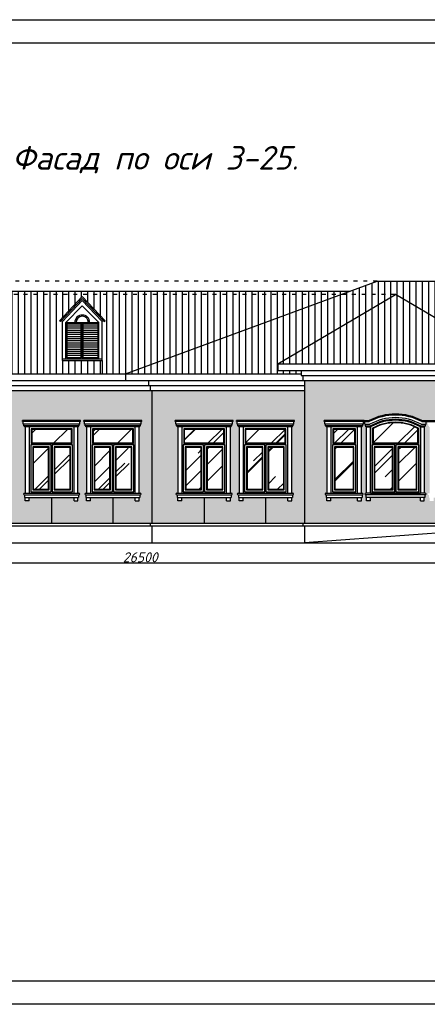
# Model space of a CAD drawing. Header units: millimetres. Extents: x 1112040 to 6903494, y -332921 to -150905.
# Tile 102 of 150: x 1846897 to 1859196, y -241938 to -212238. Entities that reach past the tile are written whole.
import ezdxf

# ---------------------------------------------------------------- set-up
doc = ezdxf.new("R2010")
doc.units = ezdxf.units.MM
doc.linetypes.add('ACAD_ISO03W100', pattern=[30, 12, -18])
doc.styles.get("Standard").update_dxf_attribs({"font": 'isocpeui.ttf'})
doc.styles.add('style1', font='isocpeui.ttf', dxfattribs={"height": 80})
doc.styles.add('Tahoma', font='tahoma.ttf')
doc.styles.add('ГОСТ 300', font='isocpeui.ttf', dxfattribs={"height": 250})
doc.dimstyles.get("Standard").update_dxf_attribs({"dimtxt": 300, "dimasz": 100, "dimexe": 50, "dimexo": 50, "dimgap": 20, "dimtad": 1, "dimdec": 0, "dimzin": 0, "dimdsep": 46, "dimtxsty": 'Standard', "dimblk": 'ARCHTICK', "dimcen": 20, "dimclrd": 1, "dimclre": 1, "dimclrt": 256, "dimadec": 0, "dimazin": 0, "dimtfac": 1, "dimtdec": 0, "dimtofl": 0, "dimtmove": 0, "dimatfit": 3, "dimldrblk": 'ARCHTICK', "dimfxl": 1, "dimtolj": 1, "dimtzin": 0, "dimarcsym": 0})
pattern_1 = [(0, (1973733.56, -144704.56), (0, 101.6127), []), (90, (1973733.56, -144704.56), (-152.4, 101.6127), [101.6127, -101.6127])]
pattern_2 = [(90, (1973733.56, -144704.56), (-190.5, 4e-14), [])]

# ---------------------------------------------------------------- blocks, each defined once
blk = doc.blocks.new('_ArchTick')
at = {"color": 0, "linetype": 'ByBlock', "const_width": 0.15}
blk.add_lwpolyline([(-0.5, -0.5), (0.5, 0.5)], dxfattribs=at)
blk = doc.blocks.new('*D2077')
at = {"color": 1, "lineweight": -2, "transparency": 16777216}
for p, q in [((1863786, -228323), (1863786, -228673)), ((1837286, -228622), (1837286, -228573)), ((1837286, -228623), (1863786, -228623))]:
    blk.add_line(p, q, dxfattribs=at)
at = {"color": 1, "lineweight": -2, "transparency": 16777216, "xscale": 100, "yscale": 100, "zscale": 100, "rotation": 180}
blk.add_blockref('_ArchTick', (1837286, -228623), dxfattribs=at)
at = {"color": 1, "lineweight": -2, "transparency": 16777216, "xscale": 100, "yscale": 100, "zscale": 100}
blk.add_blockref('_ArchTick', (1863786, -228623), dxfattribs=at)
at = {"transparency": 16777216, "insert": (1850536, -228453), "char_height": 300, "attachment_point": 5}
blk.add_mtext('\\A1;26500', dxfattribs=at)
blk = doc.blocks.new('yhtnt')
at = {"ltscale": 100, "insert": (1805413, 98288), "char_height": 250, "width": 11326.72, "attachment_point": 1, "line_spacing_factor": 0.862598, "style": 'ГОСТ 300'}
blk.add_mtext("\\pi1966.0095;Toshkent viloyati, Qibray tumani, Ma'rifat MFY, \\P\\pi1357.77087;Qoramurt ko'chasida 50 o'rinli “Xospis” binosini qurish \\P\\pi2970.74435;(qo'shimcha ishlar va o'zgarishlar) ", dxfattribs=at)

msp = doc.modelspace()

# ---------------------------------------------------------------- hatches: boundary and pattern name
h = msp.add_hatch()
h.set_pattern_fill('ANSI31', color=1, scale=60, angle=45, style=0)
h.set_pattern_definition(pattern_2)
h.paths.add_polyline_path([(1850086, -222922.2), (1855386, -222922.2), (1855386, -222822.2), (1854686, -222822.2), (1854686, -222622.2), (1858236, -220522.2), (1856600.3, -220522.2)])
h.paths.add_polyline_path([(1857686, -220122.2), (1856600.3, -220522.2), (1858236, -220522.2), (1859714.9, -221397.1), (1859714.9, -220122.2)])
h.paths.add_polyline_path([(1859714.9, -221397.1), (1860586, -221912.4), (1860586, -220122.2), (1859714.9, -220122.2)])
h.paths.add_polyline_path([(1859714.9, -222622.2), (1859714.9, -221397.1), (1858236, -220522.2), (1854686, -222622.2)])
h.paths.add_polyline_path([(1859714.9, -221397.1), (1859714.9, -222622.2), (1861786, -222622.2)])
h.paths.add_polyline_path([(1873569.3, -221922.2), (1872386, -222622.2), (1875156.7, -222622.2), (1875156.7, -221922.2)])
h.paths.add_polyline_path([(1875156.7, -220983.2), (1874921.7, -221122.2), (1875156.7, -221122.2)])
h = msp.add_hatch()
h.set_pattern_fill('ANSI31', color=1, scale=60, angle=45, style=0)
h.set_pattern_definition(pattern_2)
h.paths.add_polyline_path([(1828286, -223122.2), (1828286, -223422.2), (1836636, -223422.2), (1836636, -223272.2), (1836586, -223272.2), (1836586, -223122.2), (1836286, -223122.2)])
h.paths.add_polyline_path([(1828286, -222472.2), (1828286, -223122.2), (1836286, -223122.2), (1836286, -222472.2)])
h.paths.add_polyline_path([(1836286, -222472.2), (1836286, -221422.2), (1828286, -221422.2), (1828286, -222472.2)])
h.paths.add_polyline_path([(1838986, -221372.2), (1838986, -221337.1), (1838957.3, -221314.2), (1838929.8, -221343.4), (1838898.5, -221318.4), (1839586, -220584.1), (1840273.4, -221318.4), (1840242.2, -221343.4), (1840214.7, -221314.2), (1840186, -221337.1), (1840186, -222522.2), (1840186, -222922.2), (1844786, -222922.2), (1844786, -222522.2), (1843586, -222522.2), (1843586, -221337.1), (1843557.3, -221314.2), (1843529.8, -221343.4), (1843498.5, -221318.4), (1844186, -220584.1), (1844873.4, -221318.4), (1844842.2, -221343.4), (1844814.7, -221314.2), (1844786, -221337.1), (1844786, -222522.2), (1844786, -222922.2), (1849386, -222922.2), (1849386, -222522.2), (1848186, -222522.2), (1848186, -221337.1), (1848157.3, -221314.2), (1848129.8, -221343.4), (1848098.5, -221318.4), (1848786, -220584.1), (1849473.4, -221318.4), (1849442.2, -221343.4), (1849414.7, -221314.2), (1849386, -221337.1), (1849386, -222522.2), (1849386, -222922.2), (1850086, -222922.2), (1856600.3, -220522.2), (1836286, -220522.2), (1836286, -221372.2)])
h.paths.add_polyline_path([(1836286, -221372.2), (1836286, -222472.2), (1838986, -222472.2), (1838986, -221372.2)], flags=16)
h.paths.add_polyline_path([(1836286, -222472.2), (1836286, -222922.2), (1840186, -222922.2), (1840186, -222522.2), (1838986, -222522.2), (1838986, -222472.2)])
h.paths.add_polyline_path([(1836286, -220422.2), (1836286, -220522.2), (1856600.3, -220522.2), (1856871.7, -220422.2)])
h = msp.add_hatch()
h.set_pattern_fill('ANSI31', color=1, scale=20, angle=315, style=0)
h.set_pattern_definition([(0, (1845802.326, -213725.914), (2e-14, 63.5), [])])
h.paths.add_polyline_path([(1848756, -221402.2), (1848316, -221402.2), (1848316, -222442.2), (1848756, -222442.2)])
h.paths.add_polyline_path([(1848816, -222442.2), (1849256, -222442.2), (1849256, -221402.2), (1848816, -221402.2)])
h = msp.add_hatch()
h.set_pattern_fill('AR-BRSTD', color=33, scale=1.5, style=0)
h.set_pattern_definition(pattern_1)
h.paths.add_polyline_path([(1859714.9, -223122.2), (1855486, -223122.2), (1855486, -227422.2), (1859714.9, -227422.2), (1859714.9, -226652.2), (1859386, -226652.2), (1859386, -226752.2), (1859266, -226752.2), (1859266, -226652.2), (1859246, -226652.2), (1859246, -226572.2), (1859236, -226572.2, -1), (1859236, -226522.2), (1859266, -226522.2), (1859266, -224522.2), (1859246, -224522.2), (1859246, -224492.2), (1859226, -224492.2), (1859226, -224442.2), (1859206, -224442.2), (1859206, -224362.2), (1859186, -224362.2), (1859166, -224362.2), (1859166, -224442.2), (1859146, -224442.2), (1859146, -224492.2), (1859126, -224492.2), (1859126, -224522.2), (1859106, -224522.2), (1859106, -226522.2), (1859136, -226522.2, -1), (1859136, -226572.2), (1859126, -226572.2), (1859126, -226652.2), (1859106, -226652.2), (1859106, -226752.2), (1858986, -226752.2), (1858986, -226652.2), (1857486, -226652.2), (1857486, -226752.2), (1857366, -226752.2), (1857366, -226652.2), (1857346, -226652.2), (1857346, -226572.2), (1857336, -226572.2, -1), (1857336, -226522.2), (1857366, -226522.2), (1857366, -224522.2), (1857346, -224522.2), (1857346, -224492.2), (1857326, -224492.2), (1857326, -224442.2), (1857306, -224442.2), (1857306, -224362.2), (1857286, -224362.2), (1857266, -224362.2), (1857266, -224442.2), (1857246, -224442.2), (1857246, -224492.2), (1857226, -224492.2), (1857226, -224522.2), (1857206, -224522.2), (1857206, -226522.2), (1857236, -226522.2, -1), (1857236, -226572.2), (1857226, -226572.2), (1857226, -226652.2), (1857206, -226652.2), (1857206, -226752.2), (1857086, -226752.2), (1857086, -226652.2), (1856286, -226652.2), (1856286, -226752.2), (1856166, -226752.2), (1856166, -226652.2), (1856146, -226652.2), (1856146, -226572.2), (1856136, -226572.2, -1), (1856136, -226522.2), (1856166, -226522.2), (1856166, -224522.2), (1856146, -224522.2), (1856146, -224492.2), (1856126, -224492.2), (1856126, -224442.2), (1856106, -224442.2), (1856106, -224362.2), (1856086, -224362.2), (1856086, -224332.2), (1857286, -224332.2), (1857436.9, -224332.2, -0.2502935), (1859035.1, -224332.2), (1859186, -224332.2), (1859714.9, -224332.2)])
h.paths.add_polyline_path([(1860986, -223122.2), (1859714.9, -223122.2), (1859714.9, -224332.2), (1860386, -224332.2), (1860386, -224362.2), (1860366, -224362.2), (1860366, -224442.2), (1860346, -224442.2), (1860346, -224492.2), (1860326, -224492.2), (1860326, -224522.2), (1860306, -224522.2), (1860306, -226522.2), (1860336, -226522.2, -1), (1860336, -226572.2), (1860326, -226572.2), (1860326, -226652.2), (1860306, -226652.2), (1860306, -226752.2), (1860186, -226752.2), (1860186, -226652.2), (1859714.9, -226652.2), (1859714.9, -227422.2), (1860986, -227422.2)])
h.paths.add_polyline_path([(1863314.9, -223422.2), (1860986, -223422.2), (1860986, -227422.2), (1861236, -227422.2, -1), (1861236, -227372.2), (1861266, -227372.2), (1861266, -224522.2), (1861246, -224522.2), (1861246, -224492.2), (1861226, -224492.2), (1861226, -224442.2), (1861206, -224442.2), (1861206, -224362.2), (1861186, -224362.2), (1861186, -224332.2), (1862286, -224332.2), (1863314.9, -224332.2)])
h.paths.add_polyline_path([(1862366, -224522.2), (1862346, -224522.2), (1862346, -224492.2), (1862326, -224492.2), (1862326, -224442.2), (1862306, -224442.2), (1862306, -224362.2), (1862286, -224362.2), (1862266, -224362.2), (1862266, -224442.2), (1862246, -224442.2), (1862246, -224492.2), (1862226, -224492.2), (1862226, -224522.2), (1862206, -224522.2), (1862206, -227372.2), (1862236, -227372.2, -1), (1862236, -227422.2), (1862336, -227422.2, -1), (1862336, -227372.2), (1862366, -227372.2)], flags=17)
h.paths.add_polyline_path([(1863586, -223922.2), (1863546, -223922.2), (1863546, -223822.2), (1863506, -223822.2), (1863506, -223722.2), (1863586, -223722.2), (1863586, -223422.2), (1863314.9, -223422.2), (1863314.9, -224332.2), (1863386, -224332.2), (1863386, -224362.2), (1863366, -224362.2), (1863366, -224442.2), (1863346, -224442.2), (1863346, -224492.2), (1863326, -224492.2), (1863326, -224522.2), (1863314.9, -224522.2), (1863314.9, -227372.2), (1863336, -227372.2, -1), (1863336, -227422.2), (1863506, -227422.2), (1863506, -227322.2), (1863546, -227322.2), (1863546, -227222.2), (1863586, -227222.2)])
h.paths.add_polyline_path([(1864386, -223922.2), (1864346, -223922.2), (1863986, -223922.2), (1863986, -227222.2), (1864026, -227222.2), (1864026, -227322.2), (1864066, -227322.2), (1864066, -227422.2), (1864236, -227422.2, -1), (1864236, -227372.2), (1864266, -227372.2), (1864266, -224522.2), (1864246, -224522.2), (1864246, -224492.2), (1864226, -224492.2), (1864226, -224442.2), (1864206, -224442.2), (1864206, -224362.2), (1864186, -224362.2), (1864186, -224332.2), (1864386, -224332.2)])
h.paths.add_polyline_path([(1869386, -223922.2), (1869346, -223922.2), (1869346, -223822.2), (1869306, -223822.2), (1869306, -223722.2), (1869386, -223722.2), (1869386, -223422.2), (1864786, -223422.2), (1864786, -223722.2), (1864866, -223722.2), (1864866, -223822.2), (1864826, -223822.2), (1864826, -223922.2), (1864786, -223922.2), (1864786, -224332.2), (1865586, -224332.2), (1868586, -224332.2), (1869386, -224332.2)])
h.paths.add_polyline_path([(1865666, -224522.2), (1865646, -224522.2), (1865646, -224492.2), (1865626, -224492.2), (1865626, -224442.2), (1865606, -224442.2), (1865606, -224362.2), (1865586, -224362.2), (1865566, -224362.2), (1865566, -224442.2), (1865546, -224442.2), (1865546, -224492.2), (1865526, -224492.2), (1865526, -224522.2), (1865506, -224522.2), (1865506, -227372.2), (1865536, -227372.2, -1), (1865536, -227422.2), (1865666, -227422.2)])
h.paths.add_polyline_path([(1868666, -224522.2), (1868646, -224522.2), (1868646, -224492.2), (1868626, -224492.2), (1868626, -224442.2), (1868606, -224442.2), (1868606, -224362.2), (1868586, -224362.2), (1868566, -224362.2), (1868566, -224442.2), (1868546, -224442.2), (1868546, -224492.2), (1868526, -224492.2), (1868526, -224522.2), (1868506, -224522.2), (1868506, -227422.2), (1868636, -227422.2, -1), (1868636, -227372.2), (1868666, -227372.2)])
h.paths.add_polyline_path([(1864834.9, -223122.2), (1869337.1, -223122.2, 0.515313)])
h.paths.add_polyline_path([(1870186, -223922.2), (1869826, -223922.2), (1869786, -223922.2), (1869786, -224332.2), (1869986, -224332.2), (1869986, -224362.2), (1869966, -224362.2), (1869966, -224442.2), (1869946, -224442.2), (1869946, -224492.2), (1869926, -224492.2), (1869926, -224522.2), (1869906, -224522.2), (1869906, -227372.2), (1869936, -227372.2, -1), (1869936, -227422.2), (1870106, -227422.2), (1870106, -227322.2), (1870146, -227322.2), (1870146, -227222.2), (1870186, -227222.2)])
h.paths.add_polyline_path([(1873186, -223422.2), (1870586, -223422.2), (1870586, -223722.2), (1870666, -223722.2), (1870666, -223822.2), (1870626, -223822.2), (1870626, -223922.2), (1870586, -223922.2), (1870586, -227222.2), (1870626, -227222.2), (1870626, -227322.2), (1870666, -227322.2), (1870666, -227422.2), (1870836, -227422.2, -1), (1870836, -227372.2), (1870866, -227372.2), (1870866, -224522.2), (1870846, -224522.2), (1870846, -224492.2), (1870826, -224492.2), (1870826, -224442.2), (1870806, -224442.2), (1870806, -224362.2), (1870786, -224362.2), (1870786, -224332.2), (1871886, -224332.2), (1872986, -224332.2), (1872986, -224362.2), (1872966, -224362.2), (1872966, -224442.2), (1872946, -224442.2), (1872946, -224492.2), (1872926, -224492.2), (1872926, -224522.2), (1872906, -224522.2), (1872906, -227372.2), (1872936, -227372.2, -1), (1872936, -227422.2), (1873186, -227422.2)])
h.paths.add_polyline_path([(1871966, -224522.2), (1871946, -224522.2), (1871946, -224492.2), (1871926, -224492.2), (1871926, -224442.2), (1871906, -224442.2), (1871906, -224362.2), (1871886, -224362.2), (1871866, -224362.2), (1871866, -224442.2), (1871846, -224442.2), (1871846, -224492.2), (1871826, -224492.2), (1871826, -224522.2), (1871806, -224522.2), (1871806, -227372.2), (1871836, -227372.2, -1), (1871836, -227422.2), (1871936, -227422.2, -1), (1871936, -227372.2), (1871966, -227372.2)], flags=16)
h.paths.add_polyline_path([(1874764.4, -224166.1), (1875642.1, -223875.8), (1875156.7, -223692.1), (1875156.7, -223422.2), (1873186, -223422.2), (1873186, -227422.2), (1875156.7, -227422.2), (1875156.7, -226522.2), (1874936, -226522.2, -1), (1874936, -226572.2), (1874926, -226572.2), (1874926, -226652.2), (1874906, -226652.2), (1874906, -226752.2), (1874786, -226752.2), (1874786, -226652.2), (1873986, -226652.2), (1873986, -226752.2), (1873866, -226752.2), (1873866, -226652.2), (1873846, -226652.2), (1873846, -226572.2), (1873836, -226572.2, -1), (1873836, -226522.2), (1873866, -226522.2), (1873866, -224522.2), (1873846, -224522.2), (1873846, -224492.2), (1873826, -224492.2), (1873826, -224442.2), (1873806, -224442.2), (1873806, -224362.2), (1873786, -224362.2), (1873786, -224332.2), (1874986, -224332.2), (1874986, -224362.2), (1874966, -224362.2), (1874966, -224442.2), (1874946, -224442.2), (1874946, -224492.2), (1874926, -224492.2), (1874926, -224522.2), (1875156.7, -224522.2), (1875156.7, -224263.6)])
h.paths.add_polyline_path([(1875156.7, -224522.2), (1874906, -224522.2), (1874906, -226522.2), (1875156.7, -226522.2)], flags=16)
h = msp.add_hatch()
h.set_pattern_fill('AR-BRSTD', color=33, scale=1.5, style=0)
h.set_pattern_definition(pattern_1)
h.paths.add_polyline_path([(1855486, -223422.2), (1850886, -223422.2), (1850886, -227422.2), (1852461, -227422.2), (1852461, -226652.2), (1851786, -226652.2), (1851786, -226752.2), (1851666, -226752.2), (1851666, -226652.2), (1851646, -226652.2), (1851646, -226572.2), (1851636, -226572.2, -1), (1851636, -226522.2), (1851666, -226522.2), (1851666, -224522.2), (1851646, -224522.2), (1851646, -224492.2), (1851626, -224492.2), (1851626, -224442.2), (1851606, -224442.2), (1851606, -224362.2), (1851586, -224362.2), (1851586, -224332.2), (1853336, -224332.2), (1853336, -224362.2), (1853316, -224362.2), (1853316, -224442.2), (1853296, -224442.2), (1853296, -224492.2), (1853276, -224492.2), (1853276, -224522.2), (1853256, -224522.2), (1853256, -226522.2), (1853286, -226522.2, -1), (1853286, -226572.2), (1853276, -226572.2), (1853276, -226652.2), (1853256, -226652.2), (1853256, -226752.2), (1853136, -226752.2), (1853136, -226652.2), (1852461, -226652.2), (1852461, -227422.2), (1854311, -227422.2), (1854311, -226652.2), (1853636, -226652.2), (1853636, -226752.2), (1853516, -226752.2), (1853516, -226652.2), (1853496, -226652.2), (1853496, -226572.2), (1853486, -226572.2, -1), (1853486, -226522.2), (1853516, -226522.2), (1853516, -224522.2), (1853496, -224522.2), (1853496, -224492.2), (1853476, -224492.2), (1853476, -224442.2), (1853456, -224442.2), (1853456, -224362.2), (1853436, -224362.2), (1853436, -224332.2), (1855186, -224332.2), (1855186, -224362.2), (1855166, -224362.2), (1855166, -224442.2), (1855146, -224442.2), (1855146, -224492.2), (1855126, -224492.2), (1855126, -224522.2), (1855106, -224522.2), (1855106, -226522.2), (1855136, -226522.2, -1), (1855136, -226572.2), (1855126, -226572.2), (1855126, -226652.2), (1855106, -226652.2), (1855106, -226752.2), (1854986, -226752.2), (1854986, -226652.2), (1854311, -226652.2), (1854311, -227422.2), (1855486, -227422.2)])
h.paths.add_polyline_path([(1850886, -223422.2), (1837086, -223422.2), (1837086, -227422.2), (1838661, -227422.2), (1838661, -226652.2), (1837986, -226652.2), (1837986, -226752.2), (1837866, -226752.2), (1837866, -226652.2), (1837846, -226652.2), (1837846, -226572.2), (1837836, -226572.2, -1), (1837836, -226522.2), (1837866, -226522.2), (1837866, -224522.2), (1837846, -224522.2), (1837846, -224492.2), (1837826, -224492.2), (1837826, -224442.2), (1837806, -224442.2), (1837806, -224362.2), (1837786, -224362.2), (1837786, -224332.2), (1839536, -224332.2), (1839536, -224362.2), (1839516, -224362.2), (1839516, -224442.2), (1839496, -224442.2), (1839496, -224492.2), (1839476, -224492.2), (1839476, -224522.2), (1839456, -224522.2), (1839456, -226522.2), (1839486, -226522.2, -1), (1839486, -226572.2), (1839476, -226572.2), (1839476, -226652.2), (1839456, -226652.2), (1839456, -226752.2), (1839336, -226752.2), (1839336, -226652.2), (1838661, -226652.2), (1838661, -227422.2), (1840511, -227422.2), (1840511, -226652.2), (1839836, -226652.2), (1839836, -226752.2), (1839716, -226752.2), (1839716, -226652.2), (1839696, -226652.2), (1839696, -226572.2), (1839686, -226572.2, -1), (1839686, -226522.2), (1839716, -226522.2), (1839716, -224522.2), (1839696, -224522.2), (1839696, -224492.2), (1839676, -224492.2), (1839676, -224442.2), (1839656, -224442.2), (1839656, -224362.2), (1839636, -224362.2), (1839636, -224332.2), (1841386, -224332.2), (1841386, -224362.2), (1841366, -224362.2), (1841366, -224442.2), (1841346, -224442.2), (1841346, -224492.2), (1841326, -224492.2), (1841326, -224522.2), (1841306, -224522.2), (1841306, -226522.2), (1841336, -226522.2, -1), (1841336, -226572.2), (1841326, -226572.2), (1841326, -226652.2), (1841306, -226652.2), (1841306, -226752.2), (1841186, -226752.2), (1841186, -226652.2), (1840511, -226652.2), (1840511, -227422.2), (1843261, -227422.2), (1843261, -226652.2), (1842586, -226652.2), (1842586, -226752.2), (1842466, -226752.2), (1842466, -226652.2), (1842446, -226652.2), (1842446, -226572.2), (1842436, -226572.2, -1), (1842436, -226522.2), (1842466, -226522.2), (1842466, -224522.2), (1842446, -224522.2), (1842446, -224492.2), (1842426, -224492.2), (1842426, -224442.2), (1842406, -224442.2), (1842406, -224362.2), (1842386, -224362.2), (1842386, -224332.2), (1844136, -224332.2), (1844136, -224362.2), (1844116, -224362.2), (1844116, -224442.2), (1844096, -224442.2), (1844096, -224492.2), (1844076, -224492.2), (1844076, -224522.2), (1844056, -224522.2), (1844056, -226522.2), (1844086, -226522.2, -1), (1844086, -226572.2), (1844076, -226572.2), (1844076, -226652.2), (1844056, -226652.2), (1844056, -226752.2), (1843936, -226752.2), (1843936, -226652.2), (1843261, -226652.2), (1843261, -227422.2), (1845111, -227422.2), (1845111, -226652.2), (1844436, -226652.2), (1844436, -226752.2), (1844316, -226752.2), (1844316, -226652.2), (1844296, -226652.2), (1844296, -226572.2), (1844286, -226572.2, -1), (1844286, -226522.2), (1844316, -226522.2), (1844316, -224522.2), (1844296, -224522.2), (1844296, -224492.2), (1844276, -224492.2), (1844276, -224442.2), (1844256, -224442.2), (1844256, -224362.2), (1844236, -224362.2), (1844236, -224332.2), (1845986, -224332.2), (1845986, -224362.2), (1845966, -224362.2), (1845966, -224442.2), (1845946, -224442.2), (1845946, -224492.2), (1845926, -224492.2), (1845926, -224522.2), (1845906, -224522.2), (1845906, -226522.2), (1845936, -226522.2, -1), (1845936, -226572.2), (1845926, -226572.2), (1845926, -226652.2), (1845906, -226652.2), (1845906, -226752.2), (1845786, -226752.2), (1845786, -226652.2), (1845111, -226652.2), (1845111, -227422.2), (1847861, -227422.2), (1847861, -226652.2), (1847186, -226652.2), (1847186, -226752.2), (1847066, -226752.2), (1847066, -226652.2), (1847046, -226652.2), (1847046, -226572.2), (1847036, -226572.2, -1), (1847036, -226522.2), (1847066, -226522.2), (1847066, -224522.2), (1847046, -224522.2), (1847046, -224492.2), (1847026, -224492.2), (1847026, -224442.2), (1847006, -224442.2), (1847006, -224362.2), (1846986, -224362.2), (1846986, -224332.2), (1848736, -224332.2), (1848736, -224362.2), (1848716, -224362.2), (1848716, -224442.2), (1848696, -224442.2), (1848696, -224492.2), (1848676, -224492.2), (1848676, -224522.2), (1848656, -224522.2), (1848656, -226522.2), (1848686, -226522.2, -1), (1848686, -226572.2), (1848676, -226572.2), (1848676, -226652.2), (1848656, -226652.2), (1848656, -226752.2), (1848536, -226752.2), (1848536, -226652.2), (1847861, -226652.2), (1847861, -227422.2), (1849711, -227422.2), (1849711, -226652.2), (1849036, -226652.2), (1849036, -226752.2), (1848916, -226752.2), (1848916, -226652.2), (1848896, -226652.2), (1848896, -226572.2), (1848886, -226572.2, -1), (1848886, -226522.2), (1848916, -226522.2), (1848916, -224522.2), (1848896, -224522.2), (1848896, -224492.2), (1848876, -224492.2), (1848876, -224442.2), (1848856, -224442.2), (1848856, -224362.2), (1848836, -224362.2), (1848836, -224332.2), (1850586, -224332.2), (1850586, -224362.2), (1850566, -224362.2), (1850566, -224442.2), (1850546, -224442.2), (1850546, -224492.2), (1850526, -224492.2), (1850526, -224522.2), (1850506, -224522.2), (1850506, -226522.2), (1850536, -226522.2, -1), (1850536, -226572.2), (1850526, -226572.2), (1850526, -226652.2), (1850506, -226652.2), (1850506, -226752.2), (1850386, -226752.2), (1850386, -226652.2), (1849711, -226652.2), (1849711, -227422.2), (1850886, -227422.2)])
h.paths.add_polyline_path([(1837086, -223422.2), (1836686, -223422.2), (1836686, -227422.2), (1837086, -227422.2)])
h = msp.add_hatch()
h.set_pattern_fill('AR-RROOF', color=4, scale=40, angle=45, style=0)
h.set_pattern_definition([(45, (1973733.6, -144704.6), (862.1046, 2298.9456), [15240, -2032, 5080, -1016]), (45, (1974329.8, -143389.8), (-1673.92, 237.079), [3048, -335.28, 6096, -762]), (45, (1973482.1, -143734.7), (3254.4448, 4217.1283), [8128, -1422.4, 4064, -1016])])
h.paths.add_polyline_path([(1839261, -224597.2), (1838061, -224597.2), (1838061, -225004.3), (1839261, -225004.3)])
h.paths.add_polyline_path([(1838571, -225139.3), (1838106, -225139.3), (1838106, -226402.2), (1838571, -226402.2)])
h.paths.add_polyline_path([(1839216, -225139.3), (1838751, -225139.3), (1838751, -226402.2), (1839216, -226402.2)])
h.paths.add_polyline_path([(1841111, -224597.2), (1839911, -224597.2), (1839911, -225004.3), (1841111, -225004.3)])
h.paths.add_polyline_path([(1840421, -225139.3), (1839956, -225139.3), (1839956, -226402.2), (1840421, -226402.2)])
h.paths.add_polyline_path([(1841066, -225139.3), (1840601, -225139.3), (1840601, -226402.2), (1841066, -226402.2)])
h.paths.add_polyline_path([(1843861, -224597.2), (1842661, -224597.2), (1842661, -225004.3), (1843861, -225004.3)])
h.paths.add_polyline_path([(1843171, -225139.3), (1842706, -225139.3), (1842706, -226402.2), (1843171, -226402.2)])
h.paths.add_polyline_path([(1843816, -225139.3), (1843351, -225139.3), (1843351, -226402.2), (1843816, -226402.2)])
h.paths.add_polyline_path([(1845711, -224597.2), (1844511, -224597.2), (1844511, -225004.3), (1845711, -225004.3)])
h.paths.add_polyline_path([(1845021, -225139.3), (1844556, -225139.3), (1844556, -226402.2), (1845021, -226402.2)])
h.paths.add_polyline_path([(1845666, -225139.3), (1845201, -225139.3), (1845201, -226402.2), (1845666, -226402.2)])
h.paths.add_polyline_path([(1848461, -224597.2), (1847261, -224597.2), (1847261, -225004.3), (1848461, -225004.3)])
h.paths.add_polyline_path([(1847771, -225139.3), (1847306, -225139.3), (1847306, -226402.2), (1847771, -226402.2)])
h.paths.add_polyline_path([(1848416, -225139.3), (1847951, -225139.3), (1847951, -226402.2), (1848416, -226402.2)])
h.paths.add_polyline_path([(1850311, -224597.2), (1849111, -224597.2), (1849111, -225004.3), (1850311, -225004.3)])
h.paths.add_polyline_path([(1849621, -225139.3), (1849156, -225139.3), (1849156, -226402.2), (1849621, -226402.2)])
h.paths.add_polyline_path([(1850266, -225139.3), (1849801, -225139.3), (1849801, -226402.2), (1850266, -226402.2)])
h.paths.add_polyline_path([(1853061, -224597.2), (1851861, -224597.2), (1851861, -225004.3), (1853061, -225004.3)])
h.paths.add_polyline_path([(1852371, -225139.3), (1851906, -225139.3), (1851906, -226402.2), (1852371, -226402.2)])
h.paths.add_polyline_path([(1853016, -225139.3), (1852551, -225139.3), (1852551, -226402.2), (1853016, -226402.2)])
h.paths.add_polyline_path([(1854221, -225139.3), (1853756, -225139.3), (1853756, -226402.2), (1854221, -226402.2)])
h.paths.add_polyline_path([(1854866, -225139.3), (1854401, -225139.3), (1854401, -226402.2), (1854866, -226402.2)])
h.paths.add_polyline_path([(1854911, -224597.2), (1853711, -224597.2), (1853711, -225004.3), (1854911, -225004.3)])
h.paths.add_polyline_path([(1857011, -224597.2), (1856361, -224597.2), (1856361, -225004.3), (1857011, -225004.3)])
h.paths.add_polyline_path([(1856966, -225139.3), (1856406, -225139.3), (1856406, -226402.2), (1856966, -226402.2)])
h.paths.add_polyline_path([(1858911, -224566.4, 0.2506189), (1857561, -224566.4), (1857561, -225004.3), (1858911, -225004.3)])
h.paths.add_polyline_path([(1858146, -225139.3), (1857606, -225139.3), (1857606, -226402.2), (1858146, -226402.2)])
h.paths.add_polyline_path([(1858866, -225139.3), (1858326, -225139.3), (1858326, -226402.2), (1858866, -226402.2)])
h.paths.add_polyline_path([(1859714.9, -224597.2), (1859461, -224597.2), (1859461, -225004.3), (1859714.9, -225004.3)])
h.paths.add_polyline_path([(1860111, -224597.2), (1859714.9, -224597.2), (1859714.9, -225004.3), (1860111, -225004.3)])
h.paths.add_polyline_path([(1860066, -225139.3), (1859714.9, -225139.3), (1859714.9, -226402.2), (1860066, -226402.2)])
h.paths.add_polyline_path([(1859714.9, -225139.3), (1859506, -225139.3), (1859506, -226402.2), (1859714.9, -226402.2)])

# ---------------------------------------------------------------- linework, layer by layer
at = {"color": 6, "linetype": 'ACAD_ISO03W100', "ltscale": 10}
for p, q in [((1857686, -220122.2), (1828199.6, -220122.2)), ((1858236, -220522.2), (1826825.9, -220522.2))]:
    msp.add_line(p, q, dxfattribs=at)
for p, q in [((1850086, -222922.2), (1857686, -220122.2)), ((1857686, -220122.2), (1860586, -220122.2)), ((1836286, -220422.2), (1856871.7, -220422.2)), ((1848786, -220584.1), (1848098.5, -221318.4)), ((1848786, -220648.1), (1848129.8, -221343.4)), ((1848786, -220584.1), (1849473.4, -221318.4)), ((1848786, -220648.1), (1849442.2, -221343.4)), ((1854686, -222622.2), (1858236, -220522.2)), ((1861786, -222622.2), (1858236, -220522.2)), ((1848786, -220712.1), (1848186, -221337.1)), ((1848786, -220872.2), (1848286, -221372.2)), ((1848786, -220712.1), (1849386, -221337.1)), ((1848786, -220872.2), (1849286, -221372.2)), ((1848129.8, -221343.4), (1848098.5, -221318.4)), ((1848186, -221337.1), (1848154.8, -221312.2)), ((1848186, -222522.2), (1848186, -221337.1)), ((1848286, -222472.2), (1848286, -221372.2)), ((1848286, -221372.2), (1849286, -221372.2)), ((1848786, -221372.2), (1848786, -222472.2)), ((1849286, -222472.2), (1849286, -221372.2)), ((1849386, -221337.1), (1849417.2, -221312.2)), ((1849386, -222522.2), (1849386, -221337.1)), ((1849442.2, -221343.4), (1849473.4, -221318.4)), ((1848186, -222472.2), (1849386, -222472.2)), ((1848186, -222522.2), (1849386, -222522.2)), ((1849386, -222522.2), (1849386, -222922.2)), ((1854686, -222622.2), (1854686, -222822.2)), ((1854686, -222622.2), (1861786, -222622.2)), ((1836286, -222922.2), (1855386, -222922.2)), ((1850086, -222922.2), (1850086, -223122.2)), ((1854686, -222822.2), (1861786, -222822.2)), ((1855386, -222822.2), (1855386, -222972.2)), ((1855386, -222972.2), (1861086, -222972.2)), ((1855436, -222972.2), (1855436, -223122.2)), ((1836286, -223122.2), (1875156.7, -223122.2)), ((1836586, -223272.2), (1855486, -223272.2)), ((1850786, -223122.2), (1850786, -223272.2)), ((1850836, -223272.2), (1850836, -223422.2)), ((1855486, -223122.2), (1855486, -227422.2)), ((1828286, -223422.2), (1855486, -223422.2)), ((1850886, -223422.2), (1850886, -227422.2)), ((1848736, -224332.2), (1846986, -224332.2)), ((1846986, -224362.2), (1846986, -224332.2)), ((1848736, -224362.2), (1846986, -224362.2)), ((1847006, -224442.2), (1847006, -224362.2)), ((1848716, -224442.2), (1847006, -224442.2)), ((1847026, -224492.2), (1847026, -224442.2)), ((1848696, -224492.2), (1847026, -224492.2)), ((1847046, -224522.2), (1847046, -224492.2)), ((1848676, -224522.2), (1847046, -224522.2)), ((1847066, -224522.2), (1847066, -226522.2)), ((1847186, -224522.2), (1847186, -226522.2)), ((1848536, -226522.2), (1848536, -224522.2)), ((1848656, -226522.2), (1848656, -224522.2)), ((1848676, -224522.2), (1848676, -224492.2)), ((1848696, -224492.2), (1848696, -224442.2)), ((1848716, -224442.2), (1848716, -224362.2)), ((1848736, -224362.2), (1848736, -224332.2)), ((1850586, -224332.2), (1848836, -224332.2)), ((1848836, -224362.2), (1848836, -224332.2)), ((1850586, -224362.2), (1848836, -224362.2)), ((1848856, -224442.2), (1848856, -224362.2)), ((1850566, -224442.2), (1848856, -224442.2)), ((1848876, -224492.2), (1848876, -224442.2)), ((1850546, -224492.2), (1848876, -224492.2)), ((1848896, -224522.2), (1848896, -224492.2)), ((1850526, -224522.2), (1848896, -224522.2)), ((1848916, -224522.2), (1848916, -226522.2)), ((1849036, -224522.2), (1849036, -226522.2)), ((1850386, -226522.2), (1850386, -224522.2)), ((1850506, -226522.2), (1850506, -224522.2)), ((1850526, -224522.2), (1850526, -224492.2)), ((1850546, -224492.2), (1850546, -224442.2)), ((1850566, -224442.2), (1850566, -224362.2)), ((1850586, -224362.2), (1850586, -224332.2)), ((1853336, -224332.2), (1851586, -224332.2)), ((1851586, -224362.2), (1851586, -224332.2)), ((1853336, -224362.2), (1851586, -224362.2)), ((1851606, -224442.2), (1851606, -224362.2)), ((1853316, -224442.2), (1851606, -224442.2)), ((1851626, -224492.2), (1851626, -224442.2)), ((1853296, -224492.2), (1851626, -224492.2)), ((1851646, -224522.2), (1851646, -224492.2)), ((1853276, -224522.2), (1851646, -224522.2)), ((1851666, -224522.2), (1851666, -226522.2)), ((1851786, -224522.2), (1851786, -226522.2)), ((1853136, -226522.2), (1853136, -224522.2)), ((1853256, -226522.2), (1853256, -224522.2)), ((1853276, -224522.2), (1853276, -224492.2)), ((1853296, -224492.2), (1853296, -224442.2)), ((1853316, -224442.2), (1853316, -224362.2)), ((1853336, -224362.2), (1853336, -224332.2)), ((1855186, -224332.2), (1853436, -224332.2)), ((1853436, -224362.2), (1853436, -224332.2)), ((1855186, -224362.2), (1853436, -224362.2)), ((1853456, -224442.2), (1853456, -224362.2)), ((1855166, -224442.2), (1853456, -224442.2)), ((1853476, -224492.2), (1853476, -224442.2)), ((1855146, -224492.2), (1853476, -224492.2)), ((1853496, -224522.2), (1853496, -224492.2)), ((1855126, -224522.2), (1853496, -224522.2)), ((1853516, -224522.2), (1853516, -226522.2)), ((1853636, -224522.2), (1853636, -226522.2)), ((1854986, -226522.2), (1854986, -224522.2)), ((1855106, -226522.2), (1855106, -224522.2)), ((1855126, -224522.2), (1855126, -224492.2)), ((1855146, -224492.2), (1855146, -224442.2)), ((1855166, -224442.2), (1855166, -224362.2)), ((1855186, -224362.2), (1855186, -224332.2)), ((1857286, -224332.2), (1856086, -224332.2)), ((1856086, -224362.2), (1856086, -224332.2)), ((1857286, -224362.2), (1856086, -224362.2)), ((1856106, -224442.2), (1856106, -224362.2)), ((1857266, -224442.2), (1856106, -224442.2)), ((1856126, -224492.2), (1856126, -224442.2)), ((1857246, -224492.2), (1856126, -224492.2)), ((1856146, -224522.2), (1856146, -224492.2)), ((1857226, -224522.2), (1856146, -224522.2)), ((1856166, -224522.2), (1856166, -226522.2)), ((1856286, -224522.2), (1856286, -226522.2)), ((1857086, -226522.2), (1857086, -224522.2)), ((1857206, -226522.2), (1857206, -224522.2)), ((1857226, -224522.2), (1857226, -224492.2)), ((1857246, -224492.2), (1857246, -224442.2)), ((1857266, -224442.2), (1857266, -224362.2)), ((1857286, -224362.2), (1857286, -224332.2)), ((1857286, -224332.2), (1857436.9, -224332.2)), ((1857286, -224362.2), (1857286, -224332.2)), ((1857286, -224362.2), (1857444.5, -224362.2)), ((1857306, -224442.2), (1857306, -224362.2)), ((1857306, -224442.2), (1857465, -224442.2)), ((1857326, -224492.2), (1857326, -224442.2)), ((1857326, -224492.2), (1857478, -224492.2)), ((1857346, -224522.2), (1857346, -224492.2)), ((1857346, -224522.2), (1857486, -224522.2)), ((1857366, -226522.2), (1857366, -224522.2)), ((1857486, -226522.2), (1857486, -224522.2)), ((1858986, -224522.2), (1858986, -226522.2)), ((1858986, -224522.2), (1859126, -224522.2)), ((1858993.9, -224492.2), (1859146, -224492.2)), ((1859007, -224442.2), (1859166, -224442.2)), ((1859027.5, -224362.2), (1859186, -224362.2)), ((1859035.1, -224332.2), (1859186, -224332.2)), ((1859106, -224522.2), (1859106, -226522.2)), ((1859126, -224522.2), (1859126, -224492.2)), ((1859146, -224492.2), (1859146, -224442.2)), ((1859166, -224442.2), (1859166, -224362.2)), ((1859186, -224332.2), (1860386, -224332.2)), ((1859186, -224362.2), (1859186, -224332.2)), ((1859186, -224362.2), (1859186, -224332.2)), ((1859186, -224362.2), (1860386, -224362.2)), ((1847036, -226522.2), (1848686, -226522.2)), ((1847036, -226572.2), (1848686, -226572.2)), ((1847046, -226572.2), (1847046, -226652.2)), ((1848676, -226572.2), (1848676, -226652.2)), ((1848886, -226522.2), (1850536, -226522.2)), ((1848886, -226572.2), (1850536, -226572.2)), ((1848896, -226572.2), (1848896, -226652.2)), ((1850526, -226572.2), (1850526, -226652.2)), ((1851636, -226522.2), (1853286, -226522.2)), ((1851636, -226572.2), (1853286, -226572.2)), ((1851646, -226572.2), (1851646, -226652.2)), ((1853276, -226572.2), (1853276, -226652.2)), ((1853486, -226522.2), (1855136, -226522.2)), ((1853486, -226572.2), (1855136, -226572.2)), ((1853496, -226572.2), (1853496, -226652.2)), ((1855126, -226572.2), (1855126, -226652.2)), ((1856136, -226522.2), (1857236, -226522.2)), ((1856136, -226572.2), (1857236, -226572.2)), ((1856146, -226572.2), (1856146, -226652.2)), ((1857226, -226572.2), (1857226, -226652.2)), ((1859136, -226522.2), (1857336, -226522.2)), ((1859136, -226572.2), (1857336, -226572.2)), ((1857346, -226572.2), (1857346, -226652.2)), ((1859126, -226572.2), (1859126, -226652.2)), ((1847046, -226652.2), (1848676, -226652.2)), ((1847066, -226752.2), (1847066, -226652.2)), ((1847186, -226752.2), (1847066, -226752.2)), ((1847186, -226752.2), (1847186, -226652.2)), ((1847861, -226652.2), (1847861, -227422.2)), ((1848536, -226752.2), (1848536, -226652.2)), ((1848536, -226752.2), (1848656, -226752.2)), ((1848656, -226752.2), (1848656, -226652.2)), ((1848896, -226652.2), (1850526, -226652.2)), ((1848916, -226752.2), (1848916, -226652.2)), ((1849036, -226752.2), (1848916, -226752.2)), ((1849036, -226752.2), (1849036, -226652.2)), ((1849711, -226652.2), (1849711, -227422.2)), ((1850386, -226752.2), (1850386, -226652.2)), ((1850386, -226752.2), (1850506, -226752.2)), ((1850506, -226752.2), (1850506, -226652.2)), ((1851646, -226652.2), (1853276, -226652.2)), ((1851666, -226752.2), (1851666, -226652.2)), ((1851786, -226752.2), (1851666, -226752.2)), ((1851786, -226752.2), (1851786, -226652.2)), ((1852461, -226652.2), (1852461, -227422.2)), ((1853136, -226752.2), (1853136, -226652.2)), ((1853136, -226752.2), (1853256, -226752.2)), ((1853256, -226752.2), (1853256, -226652.2)), ((1853496, -226652.2), (1855126, -226652.2)), ((1853516, -226752.2), (1853516, -226652.2)), ((1853636, -226752.2), (1853516, -226752.2)), ((1853636, -226752.2), (1853636, -226652.2)), ((1854311, -226652.2), (1854311, -227422.2)), ((1854986, -226752.2), (1854986, -226652.2)), ((1854986, -226752.2), (1855106, -226752.2)), ((1855106, -226752.2), (1855106, -226652.2)), ((1856146, -226652.2), (1857226, -226652.2)), ((1856166, -226752.2), (1856166, -226652.2)), ((1856286, -226752.2), (1856166, -226752.2)), ((1856286, -226752.2), (1856286, -226652.2)), ((1857086, -226752.2), (1857086, -226652.2)), ((1857086, -226752.2), (1857206, -226752.2)), ((1857206, -226752.2), (1857206, -226652.2)), ((1859126, -226652.2), (1857346, -226652.2)), ((1857366, -226752.2), (1857366, -226652.2)), ((1857486, -226752.2), (1857366, -226752.2)), ((1857486, -226752.2), (1857486, -226652.2)), ((1858986, -226752.2), (1858986, -226652.2)), ((1858986, -226752.2), (1859106, -226752.2)), ((1859106, -226752.2), (1859106, -226652.2)), ((1836636, -227422.2), (1875156.7, -227422.2)), ((1850836, -227422.2), (1850836, -227502.2)), ((1855436, -227422.2), (1855436, -227502.2)), ((1863586, -227422.2), (1855486, -228022.2)), ((1836636, -227502.2), (1875156.7, -227502.2)), ((1850886, -227502.2), (1850886, -228022.2)), ((1855486, -227502.2), (1855486, -228022.2))]:
    msp.add_line(p, q)
at = {"lineweight": 30}
msp.add_line((1827704.2, -228022.2), (1875156.7, -228022.2), dxfattribs=at)
msp.add_lwpolyline([(1821314.9, -241937.9), (1821314.9, -212237.9), (1880714.9, -212237.9), (1880714.9, -241937.9), (1821314.9, -241937.9)])
for points in [[(1823314.9, -241237.9), (1823314.9, -212937.9), (1880014.9, -212937.9), (1880014.9, -241237.9)], [(1848756, -221402.2), (1848316, -221402.2), (1848316, -222442.2), (1848756, -222442.2)], [(1848816, -221402.2), (1849256, -221402.2), (1849256, -222442.2), (1848816, -222442.2)], [(1848476, -224582.2), (1847246, -224582.2), (1847246, -225019.3), (1848476, -225019.3)], [(1848461, -224597.2), (1847261, -224597.2), (1847261, -225004.3), (1848461, -225004.3)], [(1850326, -224582.2), (1849096, -224582.2), (1849096, -225019.3), (1850326, -225019.3)], [(1850311, -224597.2), (1849111, -224597.2), (1849111, -225004.3), (1850311, -225004.3)], [(1853076, -224582.2), (1851846, -224582.2), (1851846, -225019.3), (1853076, -225019.3)], [(1853061, -224597.2), (1851861, -224597.2), (1851861, -225004.3), (1853061, -225004.3)], [(1854926, -224582.2), (1853696, -224582.2), (1853696, -225019.3), (1854926, -225019.3)], [(1854911, -224597.2), (1853711, -224597.2), (1853711, -225004.3), (1854911, -225004.3)], [(1857026, -224582.2), (1856346, -224582.2), (1856346, -225019.3), (1857026, -225019.3)], [(1857011, -224597.2), (1856361, -224597.2), (1856361, -225004.3), (1857011, -225004.3)], [(1847846, -225064.3), (1847231, -225064.3), (1847231, -226477.2), (1847846, -226477.2)], [(1847786, -225124.3), (1847291, -225124.3), (1847291, -226417.2), (1847786, -226417.2)], [(1848491, -225064.3), (1847876, -225064.3), (1847876, -226477.2), (1848491, -226477.2)], [(1848431, -225124.3), (1847936, -225124.3), (1847936, -226417.2), (1848431, -226417.2)], [(1849696, -225064.3), (1849081, -225064.3), (1849081, -226477.2), (1849696, -226477.2)], [(1849636, -225124.3), (1849141, -225124.3), (1849141, -226417.2), (1849636, -226417.2)], [(1850341, -225064.3), (1849726, -225064.3), (1849726, -226477.2), (1850341, -226477.2)], [(1850281, -225124.3), (1849786, -225124.3), (1849786, -226417.2), (1850281, -226417.2)], [(1852446, -225064.3), (1851831, -225064.3), (1851831, -226477.2), (1852446, -226477.2)], [(1852386, -225124.3), (1851891, -225124.3), (1851891, -226417.2), (1852386, -226417.2)], [(1853091, -225064.3), (1852476, -225064.3), (1852476, -226477.2), (1853091, -226477.2)], [(1853031, -225124.3), (1852536, -225124.3), (1852536, -226417.2), (1853031, -226417.2)], [(1854296, -225064.3), (1853681, -225064.3), (1853681, -226477.2), (1854296, -226477.2)], [(1854236, -225124.3), (1853741, -225124.3), (1853741, -226417.2), (1854236, -226417.2)], [(1854941, -225064.3), (1854326, -225064.3), (1854326, -226477.2), (1854941, -226477.2)], [(1854881, -225124.3), (1854386, -225124.3), (1854386, -226417.2), (1854881, -226417.2)], [(1857041, -225064.3), (1856331, -225064.3), (1856331, -226477.2), (1857041, -226477.2)], [(1856981, -225124.3), (1856391, -225124.3), (1856391, -226417.2), (1856981, -226417.2)], [(1858221, -225064.3), (1857531, -225064.3), (1857531, -226477.2), (1858221, -226477.2)], [(1858161, -225124.3), (1857591, -225124.3), (1857591, -226417.2), (1858161, -226417.2)], [(1858941, -225064.3), (1858251, -225064.3), (1858251, -226477.2), (1858941, -226477.2)], [(1858881, -225124.3), (1858311, -225124.3), (1858311, -226417.2), (1858881, -226417.2)], [(1847771, -225139.3), (1847306, -225139.3), (1847306, -226402.2), (1847771, -226402.2)], [(1848416, -225139.3), (1847951, -225139.3), (1847951, -226402.2), (1848416, -226402.2)], [(1849621, -225139.3), (1849156, -225139.3), (1849156, -226402.2), (1849621, -226402.2)], [(1850266, -225139.3), (1849801, -225139.3), (1849801, -226402.2), (1850266, -226402.2)], [(1852371, -225139.3), (1851906, -225139.3), (1851906, -226402.2), (1852371, -226402.2)], [(1853016, -225139.3), (1852551, -225139.3), (1852551, -226402.2), (1853016, -226402.2)], [(1854221, -225139.3), (1853756, -225139.3), (1853756, -226402.2), (1854221, -226402.2)], [(1854866, -225139.3), (1854401, -225139.3), (1854401, -226402.2), (1854866, -226402.2)], [(1856966, -225139.3), (1856406, -225139.3), (1856406, -226402.2), (1856966, -226402.2)], [(1858146, -225139.3), (1857606, -225139.3), (1857606, -226402.2), (1858146, -226402.2)], [(1858866, -225139.3), (1858326, -225139.3), (1858326, -226402.2), (1858866, -226402.2)]]:
    msp.add_lwpolyline(points, close=True)
for points in [[(1858986, -224522.2, 0.2666667), (1857486, -224522.2), (1857486, -226522.2), (1858986, -226522.2)], [(1858926, -224557.4, 0.2539296), (1857546, -224557.4), (1857546, -225019.3), (1858926, -225019.3)], [(1858911, -224566.4, 0.2506189), (1857561, -224566.4), (1857561, -225004.3), (1858911, -225004.3)]]:
    msp.add_lwpolyline(points, format="xyb", close=True)
for centre, radius, start, end in [((1848786, -221372.2), 226.5, 0, 180), ((1848786, -221372.2), 186.5, 0, 180), ((1858236, -225828.5), 1696.2, 61.89586, 118.10414), ((1858236, -225828.5), 1666.2, 61.63874, 118.36126), ((1858236, -225828.5), 1586.2, 60.917, 119.083), ((1858236, -225828.5), 1536.2, 60.4369, 119.5631), ((1858236, -225828.5), 1506.2, 60.13717, 119.86283), ((1847036, -226547.2), 25, 90, 270), ((1848686, -226547.2), 25, 270, 90), ((1848886, -226547.2), 25, 90, 270), ((1850536, -226547.2), 25, 270, 90), ((1851636, -226547.2), 25, 90, 270), ((1853286, -226547.2), 25, 270, 90), ((1853486, -226547.2), 25, 90, 270), ((1855136, -226547.2), 25, 270, 90), ((1856136, -226547.2), 25, 90, 270), ((1857236, -226547.2), 25, 270, 90), ((1857336, -226547.2), 25, 90, 270), ((1859136, -226547.2), 25, 270, 90)]:
    msp.add_arc(centre, radius, start, end)

# ---------------------------------------------------------------- block references
for p in [(-460477.3, -335255.6), (-61777.3, -335255.6), (1782.6, -335255.6), (-341377.3, -335455.6), (-222477.3, -335455.6), (-103577.3, -335455.6)]:
    msp.add_blockref('yhtnt', p)

# ---------------------------------------------------------------- texts
at = {"style": 'style1'}
msp.add_text('Фасад по оси 3-25.', height=712.029, dxfattribs=at).set_placement((1846661.9, -216760.9))
at = {"ltscale": 100, "insert": (1278866.5, -225091.9), "char_height": 812.25, "width": 30724.842, "attachment_point": 1, "line_spacing_factor": 0.862598}
msp.add_mtext("\\pi677.61802;Toshkent viloyati, Qibray tumani, Ma'rifat MFY, Qoramurt \\P\\pi3956.15439;ko'chasida 50 o'rinli “Xospis” binosini qurish \\P\\pi6614.11944;(qo'shimcha ishlar va o'zgarishlar) ", dxfattribs=at)
at = {"ltscale": 100, "insert": (1823217.4, -231161.1), "char_height": 432, "width": 21119.961, "attachment_point": 1, "style": 'Tahoma'}
msp.add_mtext('\\pi3254.13215;Спецификация элементов для устройства козырьков.\\P\\pi8227.35445;(КОЗЫРОК 5 ШТ)', dxfattribs=at)

# ---------------------------------------------------------------- dimensions: what is measured, and where the dimension line sits
dim = msp.add_linear_dim(base=(1863786, -228622.5), p1=(1837286, -228672.2), p2=(1863786, -228273), dimstyle='Standard', override={"dimtmove": 1})
dim.commit()
dim.dimension.update_dxf_attribs({"geometry": '*D2077', "text_midpoint": (1850536, -228452.5)})

doc.saveas('drawing.dxf')
